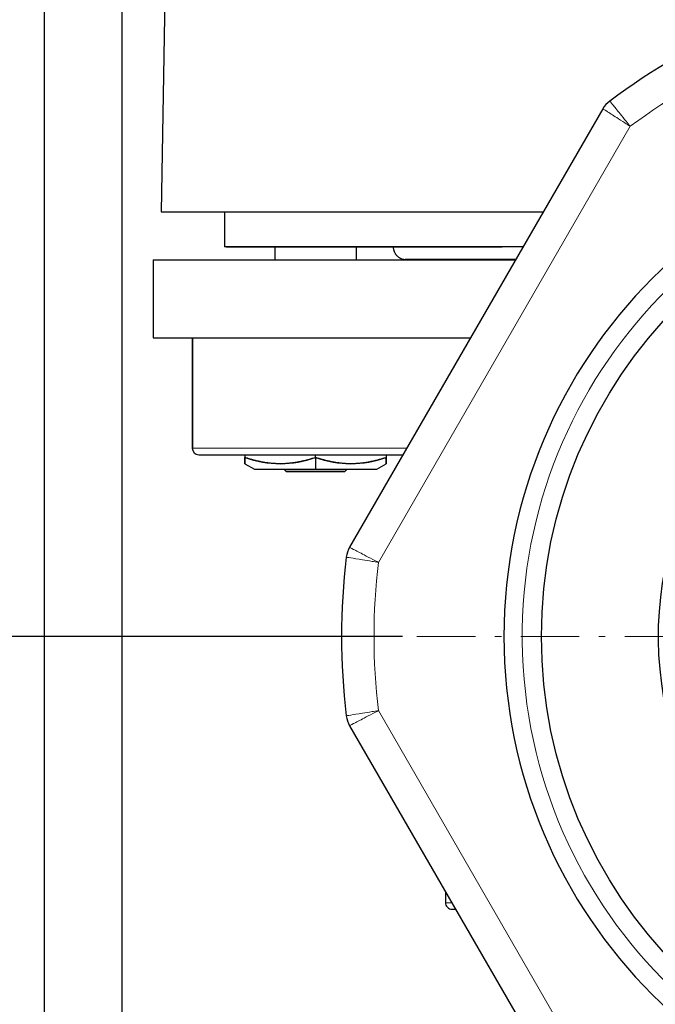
# Model space of a CAD drawing. Header units: millimetres. Extents: x 18 to 610, y -123 to 280.
# Tile 4 of 87: x 97 to 146, y 93 to 169. Entities that reach past the tile are written whole.
import ezdxf

# ---------------------------------------------------------------- set-up
doc = ezdxf.new("R2010")
doc.units = ezdxf.units.MM
doc.linetypes.add('CENTER', pattern=[8, 4.5, -1.5, 0.5, -1.5])
doc.linetypes.add('SOLID', pattern=[0])
doc.styles.add('Arial', font='Arial.ttf', dxfattribs={"height": 5})
doc.dimstyles.get("Standard").update_dxf_attribs({"dimtxt": 5, "dimasz": 5, "dimexe": 0.18, "dimexo": 0.0625, "dimgap": 0.09, "dimtad": 0, "dimtih": 1, "dimtoh": 1, "dimdec": 4, "dimzin": 0, "dimdsep": 46, "dimtxsty": 'Arial', "dimcen": 0.09, "dimadec": 0, "dimazin": 0, "dimtfac": 1, "dimtdec": 4, "dimtofl": 0, "dimtmove": 0, "dimatfit": 3, "dimfxl": 0, "dimtolj": 1, "dimtzin": 0, "dimarcsym": 0})

# ---------------------------------------------------------------- blocks, each defined once
blk = doc.blocks.new('*D12')
at = {"color": 0, "lineweight": -2}
for p, q in [((161.397, 270.386), (53.867, 270.386)), ((55.267, 59.086), (55.267, 265.386)), ((173.397, 54.086), (53.867, 54.086))]:
    blk.add_line(p, q, dxfattribs=at)
at = {"color": 0}
for points in [[(56.101, 265.386), (54.434, 265.386), (55.267, 270.386)], [(54.434, 59.086), (56.101, 59.086), (55.267, 54.086)]]:
    blk.add_solid(points, dxfattribs=at)
at = {"layer": 'Defpoints', "color": 0}
for p in [(55.267, 270.386), (161.397, 270.386), (173.397, 54.086)]:
    blk.add_point(p, dxfattribs=at)
at = {"color": 0, "lineweight": 9, "insert": (50.215, 162.236), "char_height": 5, "attachment_point": 5, "rotation": 90, "style": 'Arial'}
blk.add_mtext('\\A1;216.3', dxfattribs=at)
blk = doc.blocks.new('*D13')
at = {"color": 0, "lineweight": -2}
for p, q in [((161.397, 270.386), (77.437, 270.386)), ((78.837, 126.786), (78.837, 265.386)), ((126.597, 121.786), (77.437, 121.786))]:
    blk.add_line(p, q, dxfattribs=at)
at = {"color": 0}
for points in [[(79.671, 265.386), (78.004, 265.386), (78.837, 270.386)], [(78.004, 126.786), (79.671, 126.786), (78.837, 121.786)]]:
    blk.add_solid(points, dxfattribs=at)
at = {"layer": 'Defpoints', "color": 0}
for p in [(78.837, 270.386), (161.397, 270.386), (126.597, 121.786)]:
    blk.add_point(p, dxfattribs=at)
at = {"color": 0, "lineweight": 9, "insert": (73.785, 196.086), "char_height": 5, "attachment_point": 5, "rotation": 90, "style": 'Arial'}
blk.add_mtext('\\A1;148.6', dxfattribs=at)
blk = doc.blocks.new('BlockOfCenters_4', base_point=(173.397, 121.786))
at = {"color": 6, "linetype": 'CENTER', "lineweight": 9}
blk.add_lwpolyline([(220.197, 121.786), (126.597, 121.786)], dxfattribs=at)
blk = doc.blocks.new('BlockOfViews_6')
at = {"linetype": 'SOLID', "lineweight": 30}
for p, q in [((98.998, 206.386, 119.438), (98.997, 69.086, 119.475)), ((104.997, 69.086, 119.475), (104.997, 206.386, 119.475)), ((108.321, 172.486, -11.397), (108.003, 154.486, -11.66)), ((142.008, 162.418, 99.225), (122.514, 128.654, 99.225)), ((112.897, 154.486, -12.525), (112.897, 151.786, -12.525)), ((116.747, 151.786, -12.525), (116.747, 150.786, -12.525)), ((123.047, 150.786, -12.525), (123.047, 151.786, -12.525)), ((107.397, 150.786, -12.525), (107.397, 144.786, -12.525)), ((127.072, 150.801, -13.167), (127.001, 150.786, -15.631)), ((127.067, 150.8, -12.356), (127.409, 150.835, -8.2)), ((110.419, 144.786, -14.169), (110.397, 136.286, -12.525)), ((110.419, 144.786, -10.881), (110.41, 136.286, -11.272)), ((110.41, 136.286, -11.272), (110.419, 144.786, -10.881)), ((114.457, 135.786, -9.384), (114.457, 135.572, -9.384)), ((119.897, 135.572, -6.243), (119.897, 135.786, -6.243)), ((125.337, 135.786, -9.384), (125.337, 135.572, -9.384)), ((137.043, 135.853, 19.578), (137.043, 135.873, 19.578)), ((114.457, 135.086, -12.525), (115.189, 134.666, -12.368)), ((119.897, 135.572, -6.243), (119.897, 134.666, -7.814)), ((124.606, 134.666, -12.368), (125.337, 135.086, -12.525)), ((122.514, 114.918, 99.225), (142.008, 81.154, 99.225)), ((129.898, 102.129, 28.864), (129.898, 101.286, 28.857))]:
    blk.add_line(p, q, dxfattribs=at)
at = {"color": 196, "linetype": 'SOLID', "lineweight": 9}
for p, q in [((124.731, 127.493, 101.725), (144.122, 161.078, 101.725)), ((144.122, 82.493, 101.725), (124.731, 116.078, 101.725))]:
    blk.add_line(p, q, dxfattribs=at)
at = {"linetype": 'SOLID', "lineweight": 30}
blk.add_polyline3d([(126.794, 150.835, -8.142), (127.409, 150.835, -3.797), (128.429, 150.835, 0.471), (129.843, 150.835, 4.625), (131.641, 150.835, 8.628), (133.805, 150.835, 12.445), (135.321, 150.835, 14.616)], dxfattribs=at)
at = {"linetype": 'SOLID', "lineweight": 30, "extrusion": (0, 0, -1)}
blk.add_circle((-173.397, 121.786, -101.725), 39, dxfattribs=at)
at = {"linetype": 'SOLID', "lineweight": 30}
blk.add_circle((173.397, 121.786, 99.225), 36.115, dxfattribs=at)
for centre, radius, start, end in [((173.397, 121.786, 99.225), 51.5, 113.19177, 126.80823), ((143.74, 161.418, 99.225), 2, 126.80823, 150), ((110.933, 136.321, -12.525), 0.537, 183.80818, 266.19182), ((124.246, 127.654, 99.225), 2, 150, 173.19177), ((173.397, 121.786, 99.225), 51.5, 173.19177, 186.80823), ((124.246, 115.918, 99.225), 2, 186.80823, 210), ((130.398, 101.286, 28.857), 0.5, 179.99887, 269.99938)]:
    blk.add_arc(centre, radius, start, end, dxfattribs=at)
at = {"color": 196, "linetype": 'SOLID', "lineweight": 9, "extrusion": (0, 0, -1)}
for start, end in [(53.31145, 66.68855), (353.31145, 6.68855)]:
    blk.add_arc((-173.397, 121.786, -101.725), 49, start, end, dxfattribs=at)
at = {"linetype": 'SOLID', "lineweight": 9, "extrusion": (0, 0, -1)}
blk.add_arc((-173.397, 121.786, -99.225), 37.59, 265, 175, dxfattribs=at)
at = {"linetype": 'SOLID', "lineweight": 30, "extrusion": (0, 1, 0)}
for centre, radius, start, end in [((-173.397, -12.525, 154.486), 65.4, 0.75792, 56.61965), ((-173.397, -12.525, 151.786), 60.5, 3.58272, 49.70775), ((-173.397, -12.525, 135.786), 62.5, 0, 41.55815), ((-139.397, 28.782, 135.786), 9.5, 75.45192, 75.48267), ((-173.397, -12.525, 136.286), 63, 54.9242, 54.94872), ((-139.397, 28.782, 135.786), 9.5, 94.3585, 94.37223), ((-119.898, -12.525, 134.666), 4.711, 359.05273, 89.999), ((-119.897, -12.525, 134.666), 4.711, 90.001, 180.94727), ((-139.397, 28.782, 99.286), 4.711, 117.16162, 117.45039), ((-139.397, 28.782, 99.286), 4.711, 242.54961, 242.83838), ((-139.397, -53.832, 99.166), 4.711, 118.40679, 118.61194), ((-139.397, -53.832, 99.166), 4.711, 241.38806, 241.59321)]:
    blk.add_arc(centre, radius, start, end, dxfattribs=at)
at = {"linetype": 'SOLID', "lineweight": 30, "extrusion": (0, -1, 0)}
for centre, radius, start, end in [((173.397, -12.525, -151.786), 60.5, 128.3507, 180), ((119.897, -12.525, -134.486), 2.25, 0.00184, 179.99816)]:
    blk.add_arc(centre, radius, start, end, dxfattribs=at)
at = {"linetype": 'SOLID', "lineweight": 30, "extrusion": (0, 1, 3.55271e-15)}
for centre, radius, start, end in [((-173.397, -12.525, 150.786), 66, 360, 54.72464), ((-173.397, -12.525, 144.786), 66, 360, 50.96096), ((-139.397, 28.782, 100.786), 9, 358.97695, 14.21175), ((-139.397, 28.782, 100.786), 9, 120.93665, 121.04112)]:
    blk.add_arc(centre, radius, start, end, dxfattribs=at)
at = {"linetype": 'SOLID', "lineweight": 30, "extrusion": (0, 0, -1)}
blk.add_arc((-173.397, 121.786, -56.71), 27.1, 119.86988, 60.13012, dxfattribs=at)
at = {"color": 196, "linetype": 'SOLID', "lineweight": 9, "extrusion": (0, 1, 0)}
blk.add_arc((-173.397, -12.525, 136.286), 63, 0, 42.45955, dxfattribs=at)
at = {"linetype": 'SOLID', "lineweight": 30, "extrusion": (-1, 0, 0)}
for start, end in [(342.70983, 347.51728), (359.82866, 17.29016)]:
    blk.add_arc((-145.662, -12.525, -114.457), 10.568, start, end, dxfattribs=at)
at = {"linetype": 'SOLID', "lineweight": 30, "extrusion": (-0.5, 2.22961e-12, 0.866025)}
blk.add_arc((-145.662, 97.572, -65.356), 10.568, 342.70982, 17.29018, dxfattribs=at)
at = {"linetype": 'SOLID', "lineweight": 30, "extrusion": (0.5, 4.77308e-13, 0.866025)}
for centre, start, end in [((145.662, -110.097, 54.542), 162.70983, 197.29015), ((110.282, -106.331, 100.064), 174.38668, 174.43974), ((110.162, -147.638, 28.519), 174.92426, 175.02081)]:
    blk.add_arc(centre, 10.568, start, end, dxfattribs=at)
at = {"linetype": 'SOLID', "lineweight": 30, "extrusion": (1, 0, 0)}
for start, end in [(162.70981, 180.17133), (192.48273, 197.2902)]:
    blk.add_arc((145.662, -12.525, 125.337), 10.568, start, end, dxfattribs=at)
at = {"linetype": 'SOLID', "lineweight": 30, "extrusion": (-8.01848e-17, 1, -4.90974e-33)}
blk.add_arc((-119.897, -12.525, 134.666), 4.711, 1.91489, 90, dxfattribs=at)
at = {"linetype": 'SOLID', "lineweight": 30, "extrusion": (8.01848e-17, 1, 4.90974e-33)}
for centre, start, end in [((-119.897, -12.525, 134.666), 90, 178.08511), ((-139.397, 28.782, 99.286), 117.15431, 117.4446), ((-139.397, 28.782, 99.286), 242.5554, 242.84569), ((-139.397, -53.832, 99.166), 118.40627, 118.61259), ((-139.397, -53.832, 99.166), 241.38741, 241.59373)]:
    blk.add_arc(centre, 4.711, start, end, dxfattribs=at)
at = {"color": 196, "linetype": 'SOLID', "lineweight": 9, "extrusion": (0, -1, -3.55271e-15)}
blk.add_arc((139.397, 28.782, -101.286), 9.5, 161.84272, 179.54764, dxfattribs=at)
at = {"linetype": 'SOLID', "lineweight": 30, "extrusion": (0, -1, -3.55271e-15)}
for start, end in [(161.57548, 161.84272), (84.89069, 84.96901), (63.15544, 63.21605)]:
    blk.add_arc((139.397, 28.782, -101.286), 9.5, start, end, dxfattribs=at)
at = {"color": 196, "linetype": 'SOLID', "lineweight": 9}
for points, knots in [([(142.008, 162.418, 99.225), (142.008, 162.418, 99.67), (142.112, 162.352, 100.119), (142.493, 162.111, 100.876), (142.761, 161.94, 101.186), (143.273, 161.617, 101.53), (143.485, 161.482, 101.624), (143.842, 161.256, 101.708), (143.982, 161.167, 101.725), (144.122, 161.078, 101.725)], [0, 0, 0, 0, 0.2672749, 0.2672749, 0.5264505, 0.5264505, 0.6884353, 0.6884353, 0.7896757, 0.7896757, 0.7896757, 0.7896757]), ([(144.122, 161.078, 101.725), (144.017, 161.207, 101.725), (143.913, 161.336, 101.708), (143.647, 161.664, 101.624), (143.488, 161.859, 101.53), (143.106, 162.328, 101.186), (142.905, 162.574, 100.876), (142.62, 162.924, 100.119), (142.542, 163.019, 99.67), (142.542, 163.019, 99.225)], [-0.7896757, -0.7896757, -0.7896757, -0.7896757, -0.6884353, -0.6884353, -0.5264505, -0.5264505, -0.2672749, -0.2672749, 0, 0, 0, 0]), ([(124.731, 127.493, 101.725), (124.584, 127.569, 101.725), (124.437, 127.647, 101.708), (124.063, 127.842, 101.624), (123.84, 127.959, 101.53), (123.304, 128.24, 101.186), (123.023, 128.387, 100.876), (122.623, 128.597, 100.119), (122.514, 128.654, 99.67), (122.514, 128.654, 99.225)], [-0.002007, -0.002007, -0.002007, -0.002007, 0.0992321, 0.0992321, 0.2612146, 0.2612146, 0.5203867, 0.5203867, 0.7876579, 0.7876579, 0.7876579, 0.7876579]), ([(122.261, 127.891, 99.225), (122.261, 127.891, 99.67), (122.382, 127.871, 100.119), (122.827, 127.799, 100.876), (123.141, 127.748, 101.186), (123.738, 127.652, 101.53), (123.987, 127.612, 101.624), (124.404, 127.545, 101.708), (124.568, 127.519, 101.725), (124.731, 127.493, 101.725)], [-0.7876579, -0.7876579, -0.7876579, -0.7876579, -0.5203867, -0.5203867, -0.2612146, -0.2612146, -0.0992321, -0.0992321, 0.002007, 0.002007, 0.002007, 0.002007]), ([(124.731, 116.078, 101.725), (124.568, 116.052, 101.725), (124.404, 116.026, 101.708), (123.987, 115.96, 101.624), (123.738, 115.92, 101.53), (123.141, 115.823, 101.186), (122.827, 115.773, 100.876), (122.382, 115.7, 100.119), (122.261, 115.68, 99.67), (122.261, 115.68, 99.225)], [-0.7896753, -0.7896753, -0.7896753, -0.7896753, -0.6884348, -0.6884348, -0.5264502, -0.5264502, -0.2672747, -0.2672747, 0, 0, 0, 0]), ([(122.514, 114.918, 99.225), (122.514, 114.918, 99.67), (122.623, 114.975, 100.119), (123.023, 115.184, 100.876), (123.304, 115.331, 101.186), (123.84, 115.612, 101.53), (124.063, 115.729, 101.624), (124.437, 115.925, 101.708), (124.584, 116.002, 101.725), (124.731, 116.078, 101.725)], [0, 0, 0, 0, 0.2672747, 0.2672747, 0.5264502, 0.5264502, 0.6884348, 0.6884348, 0.7896753, 0.7896753, 0.7896753, 0.7896753])]:
    blk.add_open_spline(points, degree=3, knots=knots, dxfattribs=at)
at = {"linetype": 'SOLID', "lineweight": 30}
for points, knots in [([(126.897, 150.786, -12.525), (126.87, 150.786, -12.525), (126.842, 150.787, -12.525), (126.787, 150.791, -12.525), (126.76, 150.795, -12.525), (126.706, 150.804, -12.525), (126.679, 150.809, -12.525), (126.625, 150.823, -12.525), (126.599, 150.831, -12.525), (126.547, 150.849, -12.525), (126.521, 150.859, -12.525), (126.471, 150.881, -12.525), (126.446, 150.893, -12.525), (126.397, 150.919, -12.525), (126.374, 150.933, -12.525), (126.327, 150.964, -12.525), (126.305, 150.98, -12.525), (126.261, 151.013, -12.525), (126.24, 151.031, -12.525), (126.2, 151.069, -12.525), (126.18, 151.088, -12.525), (126.143, 151.129, -12.525), (126.125, 151.15, -12.525), (126.091, 151.193, -12.525), (126.075, 151.216, -12.525), (126.045, 151.262, -12.525), (126.031, 151.285, -12.525), (126.005, 151.334, -12.525), (125.993, 151.359, -12.525), (125.971, 151.409, -12.525), (125.961, 151.435, -12.525), (125.943, 151.487, -12.525), (125.935, 151.513, -12.525), (125.921, 151.567, -12.525), (125.916, 151.594, -12.525), (125.907, 151.648, -12.525), (125.903, 151.676, -12.525), (125.899, 151.731, -12.525), (125.897, 151.758, -12.525), (125.897, 151.786, -12.525)], [0, 0, 0, 0, 0.082673, 0.082673, 0.165347, 0.165347, 0.24802, 0.24802, 0.330694, 0.330694, 0.413367, 0.413367, 0.496041, 0.496041, 0.578714, 0.578714, 0.661388, 0.661388, 0.744061, 0.744061, 0.826735, 0.826735, 0.909408, 0.909408, 0.992082, 0.992082, 1.074755, 1.074755, 1.157429, 1.157429, 1.240102, 1.240102, 1.322776, 1.322776, 1.405449, 1.405449, 1.488123, 1.488123, 1.570796, 1.570796, 1.570796, 1.570796]), ([(126.897, 150.786, -12.525), (126.87, 150.786, -12.525), (126.842, 150.787, -12.525), (126.787, 150.791, -12.525), (126.76, 150.795, -12.525), (126.706, 150.804, -12.525), (126.679, 150.809, -12.525), (126.625, 150.823, -12.525), (126.599, 150.831, -12.525), (126.547, 150.849, -12.525), (126.521, 150.859, -12.525), (126.471, 150.881, -12.525), (126.446, 150.893, -12.525), (126.397, 150.919, -12.525), (126.374, 150.933, -12.525), (126.327, 150.964, -12.525), (126.305, 150.98, -12.525), (126.261, 151.013, -12.525), (126.24, 151.031, -12.525), (126.2, 151.069, -12.525), (126.18, 151.088, -12.525), (126.143, 151.129, -12.525), (126.125, 151.15, -12.525), (126.091, 151.193, -12.525), (126.075, 151.216, -12.525), (126.045, 151.262, -12.525), (126.031, 151.285, -12.525), (126.005, 151.334, -12.525), (125.993, 151.359, -12.525), (125.971, 151.409, -12.525), (125.961, 151.435, -12.525), (125.943, 151.487, -12.525), (125.935, 151.513, -12.525), (125.921, 151.567, -12.525), (125.916, 151.594, -12.525), (125.907, 151.648, -12.525), (125.903, 151.676, -12.525), (125.899, 151.731, -12.525), (125.897, 151.758, -12.525), (125.897, 151.786, -12.525)], [0, 0, 0, 0, 0.082673, 0.082673, 0.165347, 0.165347, 0.24802, 0.24802, 0.330694, 0.330694, 0.413367, 0.413367, 0.496041, 0.496041, 0.578714, 0.578714, 0.661388, 0.661388, 0.744061, 0.744061, 0.826735, 0.826735, 0.909408, 0.909408, 0.992082, 0.992082, 1.074755, 1.074755, 1.157429, 1.157429, 1.240102, 1.240102, 1.322776, 1.322776, 1.405449, 1.405449, 1.488123, 1.488123, 1.570796, 1.570796, 1.570796, 1.570796]), ([(127.067, 150.8, -12.356), (127.058, 150.798, -12.365), (127.049, 150.797, -12.374), (127.016, 150.792, -12.406), (126.993, 150.79, -12.43), (126.945, 150.786, -12.477), (126.921, 150.786, -12.501), (126.897, 150.786, -12.525)], [1.6765002, 1.6765002, 1.6765002, 1.6765002, 1.7143154, 1.7143154, 1.8151575, 1.8151575, 1.9159996, 1.9159996, 1.9159996, 1.9159996]), ([(119.897, 135.572, -6.243), (119.804, 135.541, -6.297), (119.71, 135.511, -6.351), (119.522, 135.453, -6.46), (119.428, 135.426, -6.515), (119.238, 135.373, -6.624), (119.144, 135.348, -6.679), (118.953, 135.302, -6.788), (118.858, 135.28, -6.844), (118.667, 135.239, -6.954), (118.571, 135.22, -7.009), (118.378, 135.186, -7.12), (118.282, 135.171, -7.176), (118.089, 135.144, -7.288), (117.992, 135.132, -7.344), (117.798, 135.113, -7.455), (117.701, 135.105, -7.512), (117.507, 135.093, -7.624), (117.409, 135.09, -7.68), (117.215, 135.086, -7.792), (117.117, 135.086, -7.848), (116.923, 135.09, -7.961), (116.826, 135.094, -8.017), (116.631, 135.107, -8.129), (116.534, 135.115, -8.185), (116.34, 135.135, -8.297), (116.244, 135.147, -8.353), (116.051, 135.174, -8.464), (115.954, 135.19, -8.52), (115.762, 135.225, -8.631), (115.666, 135.244, -8.686), (115.475, 135.285, -8.797), (115.379, 135.307, -8.852), (115.189, 135.354, -8.962), (115.094, 135.379, -9.016), (114.905, 135.432, -9.126), (114.81, 135.46, -9.181), (114.629, 135.516, -9.285), (114.542, 135.544, -9.335), (114.457, 135.572, -9.384)], [0, 0, 0, 0, 0.192127, 0.192127, 0.384254, 0.384254, 0.576381, 0.576381, 0.768508, 0.768508, 0.960635, 0.960635, 1.152762, 1.152762, 1.344889, 1.344889, 1.537016, 1.537016, 1.729143, 1.729143, 1.92127, 1.92127, 2.113397, 2.113397, 2.305524, 2.305524, 2.497651, 2.497651, 2.689778, 2.689778, 2.881905, 2.881905, 3.074032, 3.074032, 3.266159, 3.266159, 3.458286, 3.458286, 3.650413, 3.650413, 3.650413, 3.650413]), ([(114.457, 135.572, -9.384), (114.457, 135.546, -9.474), (114.458, 135.521, -9.566), (114.458, 135.469, -9.756), (114.458, 135.444, -9.855), (114.458, 135.393, -10.061), (114.457, 135.368, -10.17), (114.457, 135.318, -10.396), (114.457, 135.294, -10.51), (114.457, 135.251, -10.738), (114.457, 135.231, -10.852), (114.457, 135.195, -11.081), (114.457, 135.178, -11.196), (114.457, 135.149, -11.426), (114.457, 135.137, -11.541), (114.457, 135.116, -11.772), (114.457, 135.107, -11.888), (114.457, 135.094, -12.119), (114.457, 135.09, -12.235), (114.457, 135.087, -12.409), (114.457, 135.086, -12.467), (114.457, 135.086, -12.525)], [0, 0, 0, 0, 0.159571, 0.159571, 0.319142, 0.319142, 0.478713, 0.478713, 0.638284, 0.638284, 0.797855, 0.797855, 0.957426, 0.957426, 1.116997, 1.116997, 1.276568, 1.276568, 1.436138, 1.436138, 1.515924, 1.515924, 1.515924, 1.515924]), ([(125.337, 135.572, -9.384), (125.253, 135.544, -9.335), (125.166, 135.516, -9.285), (124.985, 135.46, -9.181), (124.89, 135.432, -9.126), (124.701, 135.379, -9.016), (124.606, 135.354, -8.962), (124.415, 135.307, -8.852), (124.32, 135.285, -8.797), (124.129, 135.244, -8.686), (124.033, 135.225, -8.631), (123.841, 135.19, -8.52), (123.744, 135.174, -8.464), (123.551, 135.147, -8.353), (123.454, 135.135, -8.297), (123.261, 135.115, -8.185), (123.163, 135.107, -8.129), (122.969, 135.094, -8.017), (122.872, 135.09, -7.961), (122.677, 135.086, -7.848), (122.58, 135.086, -7.792), (122.386, 135.09, -7.68), (122.288, 135.093, -7.624), (122.094, 135.105, -7.512), (121.997, 135.113, -7.455), (121.803, 135.132, -7.344), (121.706, 135.144, -7.288), (121.513, 135.171, -7.176), (121.417, 135.186, -7.12), (121.224, 135.22, -7.009), (121.128, 135.239, -6.954), (120.937, 135.28, -6.844), (120.842, 135.302, -6.788), (120.651, 135.348, -6.679), (120.557, 135.373, -6.624), (120.367, 135.426, -6.515), (120.273, 135.453, -6.46), (120.085, 135.511, -6.351), (119.991, 135.541, -6.297), (119.897, 135.572, -6.243)], [0, 0, 0, 0, 0.173589, 0.173589, 0.347177, 0.347177, 0.520766, 0.520766, 0.694354, 0.694354, 0.867943, 0.867943, 1.041531, 1.041531, 1.21512, 1.21512, 1.388708, 1.388708, 1.562297, 1.562297, 1.735886, 1.735886, 1.909474, 1.909474, 2.083063, 2.083063, 2.256651, 2.256651, 2.43024, 2.43024, 2.603828, 2.603828, 2.777417, 2.777417, 2.951005, 2.951005, 3.124594, 3.124594, 3.298183, 3.298183, 3.298183, 3.298183]), ([(125.337, 135.086, -12.525), (125.337, 135.086, -12.467), (125.337, 135.087, -12.409), (125.337, 135.09, -12.235), (125.338, 135.094, -12.119), (125.338, 135.107, -11.888), (125.338, 135.116, -11.772), (125.337, 135.137, -11.541), (125.337, 135.149, -11.426), (125.337, 135.178, -11.196), (125.338, 135.195, -11.081), (125.338, 135.231, -10.852), (125.338, 135.251, -10.738), (125.337, 135.294, -10.51), (125.337, 135.318, -10.396), (125.337, 135.368, -10.17), (125.337, 135.393, -10.061), (125.337, 135.444, -9.855), (125.337, 135.469, -9.756), (125.337, 135.521, -9.566), (125.337, 135.546, -9.474), (125.337, 135.572, -9.384)], [1.515924, 1.515924, 1.515924, 1.515924, 1.595709, 1.595709, 1.75528, 1.75528, 1.914851, 1.914851, 2.074422, 2.074422, 2.233993, 2.233993, 2.393564, 2.393564, 2.553135, 2.553135, 2.712706, 2.712706, 2.872277, 2.872277, 3.031848, 3.031848, 3.031848, 3.031848])]:
    blk.add_open_spline(points, degree=3, knots=knots, dxfattribs=at)
for points, degree in [([(140.22, 136.044, -6.488), (140.221, 136.043, -6.488), (140.222, 136.042, -6.488), (140.223, 136.042, -6.488)], 3), ([(117.035, 135.098, -12.525), (117.043, 135.09, -12.525)], 1), ([(122.76, 135.098, -12.525), (122.751, 135.09, -12.525)], 1), ([(117.467, 134.666, -12.525), (117.647, 134.486, -12.525)], 1), ([(117.647, 134.486, -12.525), (117.647, 134.486, -12.231), (117.766, 134.486, -11.642), (118.265, 134.486, -10.893), (119.014, 134.486, -10.393), (119.897, 134.486, -10.217), (120.781, 134.486, -10.393), (121.529, 134.486, -10.893), (122.029, 134.486, -11.642), (122.147, 134.486, -12.231), (122.147, 134.486, -12.525)], 3), ([(122.327, 134.666, -12.525), (122.147, 134.486, -12.525)], 1), ([(141.224, 99.762, 23.555), (141.227, 99.762, 23.557), (141.23, 99.762, 23.558), (141.233, 99.761, 23.56)], 3), ([(141.233, 99.761, 34.004), (141.23, 99.762, 34.005), (141.227, 99.762, 34.007), (141.224, 99.762, 34.009)], 3), ([(141.309, 99.632, -59.01), (141.314, 99.632, -59.007), (141.32, 99.631, -59.004), (141.325, 99.631, -59.001)], 3), ([(141.325, 99.631, -48.663), (141.32, 99.631, -48.66), (141.314, 99.632, -48.657), (141.309, 99.632, -48.654)], 3)]:
    blk.add_open_spline(points, degree=degree, dxfattribs=at)
blk.add_blockref('BlockOfCenters_4', (173.397, 121.786))

msp = doc.modelspace()

# ---------------------------------------------------------------- block references
msp.add_blockref('BlockOfViews_6', (0, 0))

# ---------------------------------------------------------------- dimensions: what is measured, and where the dimension line sits
at = {"lineweight": 9}
for base, p1, picture, middle in [((55.267, 270.386), (173.397, 54.086), '*D12', (55.267, 162.236)), ((78.837, 270.386), (126.597, 121.786), '*D13', (78.837, 196.086))]:
    dim = msp.add_linear_dim(base=base, p1=p1, p2=(161.397, 270.386), angle=90, dimstyle='Standard', override={"dimtxt": 5, "dimasz": 5, "dimexe": 1.4, "dimexo": 0, "dimgap": 2.5, "dimtad": 1, "dimtih": 0, "dimtoh": 1, "dimdec": 1, "dimlfac": 1, "dimpost": '<>', "dimsah": 1, "dimse1": 0, "dimse2": 0, "dimtix": 1}, dxfattribs=at)
    dim.commit()
    dim.dimension.update_dxf_attribs({"geometry": picture, "text_midpoint": middle, "dimtype": 160})

doc.saveas('drawing.dxf')
